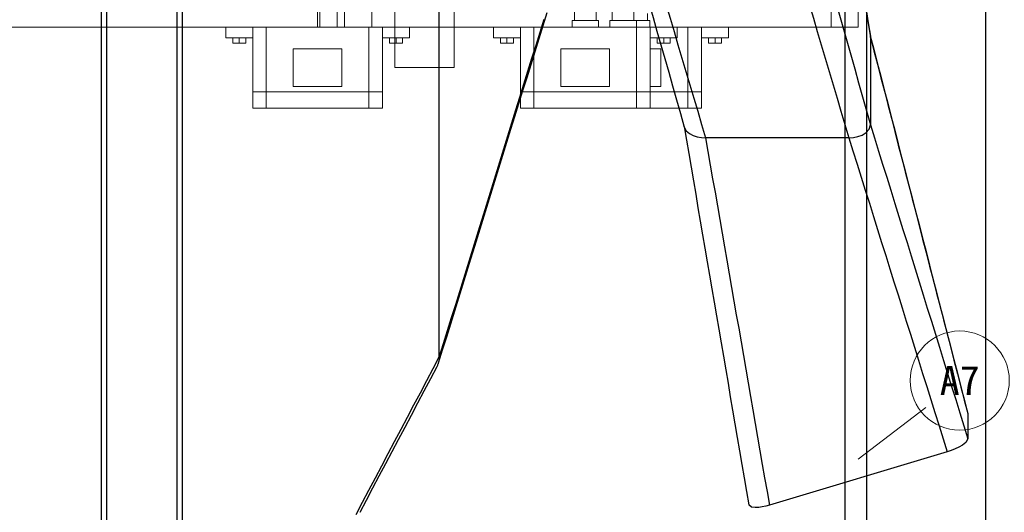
# Model space of a CAD drawing. Header units: millimetres. Extents: x 0 to 900, y 0 to 690.
# Tile 3 of 16: x 82 to 169, y 148 to 192. Entities that reach past the tile are written whole.
import ezdxf
from ezdxf.enums import TextEntityAlignment as Align

# ---------------------------------------------------------------- set-up
doc = ezdxf.new("R2010")
doc.units = ezdxf.units.MM
for name, color, linetype, lineweight, true_color in [('CONTEXT', 7, 'Continuous', 18, 0xa5a5a5), ('DIM', 7, 'Continuous', 18, 0x1e5aa0), ('DUCT', 7, 'Continuous', 30, 0x5a6ec8)]:
    doc.layers.add(name, color=color, linetype=linetype, lineweight=lineweight, true_color=true_color)
doc.styles.add('ZH', font='simsun.ttc')

msp = doc.modelspace()

# ---------------------------------------------------------------- linework, layer by layer
at = {"layer": 'CONTEXT'}
for points in [[(130.8, 191.8), (130.8, 272.2)], [(132.72, 191.8), (132.72, 272.2)], [(134.16, 191.8), (134.16, 272.2)], [(136.08, 191.8), (136.08, 272.2)], [(108, 191.2), (108, 232)], [(110.4, 191.2), (110.4, 232)], [(112.8, 191.2), (112.8, 232)], [(156, 191.2), (156, 232)], [(153.6, 191.2), (153.6, 198.4)], [(114.84, 197.2), (114.84, 187.6)], [(120.12, 197.2), (120.12, 187.6)], [(108.192, 191.2), (108.192, 193.6)], [(109.728, 191.2), (109.728, 193.6)], [(137.28, 191.8), (137.28, 192.4)], [(132.936, 191.8), (132.544, 191.8), (132.152, 191.8), (131.76, 191.8), (131.368, 191.8), (130.976, 191.8), (130.584, 191.8)], [(130.584, 191.8), (130.584, 191.2)], [(132.936, 191.8), (132.936, 191.2)], [(136.296, 191.8), (135.904, 191.8), (135.512, 191.8), (135.12, 191.8), (134.728, 191.8), (134.336, 191.8), (133.944, 191.8)], [(133.944, 191.8), (133.944, 191.2)], [(137.496, 191.8), (137.296, 191.8), (137.096, 191.8), (136.896, 191.8), (136.696, 191.8), (136.496, 191.8), (136.296, 191.8)], [(136.296, 191.8), (136.296, 191.2)], [(137.496, 191.8), (137.496, 191.2)], [(108, 191.2), (74.4, 191.2)], [(99.84, 191.2), (102.24, 191.2)], [(99.84, 190.24), (99.84, 191.2)], [(102.24, 185.44), (102.24, 191.2)], [(102.24, 191.2), (102.44, 191.2), (102.64, 191.2), (102.84, 191.2), (103.04, 191.2), (103.24, 191.2), (103.44, 191.2)], [(103.44, 191.2), (112.56, 191.2)], [(103.44, 185.44), (103.44, 191.2)], [(108, 191.2), (108.4, 191.2), (108.8, 191.2), (109.2, 191.2), (109.6, 191.2), (110, 191.2), (110.4, 191.2)], [(108.192, 191.2), (108.32, 191.2), (108.448, 191.2), (108.576, 191.2), (108.704, 191.2), (108.832, 191.2), (108.96, 191.2)], [(108.96, 191.2), (109.088, 191.2), (109.216, 191.2), (109.344, 191.2), (109.472, 191.2), (109.6, 191.2), (109.728, 191.2)], [(112.8, 191.2), (112.4, 191.2), (112, 191.2), (111.6, 191.2), (111.2, 191.2), (110.8, 191.2), (110.4, 191.2)], [(113.76, 191.2), (113.56, 191.2), (113.36, 191.2), (113.16, 191.2), (112.96, 191.2), (112.76, 191.2), (112.56, 191.2)], [(112.56, 185.44), (112.56, 191.2)], [(153.6, 191.2), (112.8, 191.2)], [(113.76, 191.2), (116.16, 191.2)], [(113.76, 185.44), (113.76, 191.2)], [(116.16, 190.24), (116.16, 191.2)], [(123.6, 191.2), (126, 191.2)], [(123.6, 190.24), (123.6, 191.2)], [(126, 185.44), (126, 191.2)], [(126, 191.2), (126.2, 191.2), (126.4, 191.2), (126.6, 191.2), (126.8, 191.2), (127, 191.2), (127.2, 191.2)], [(127.2, 191.2), (136.32, 191.2)], [(127.2, 185.44), (127.2, 191.2)], [(132.936, 191.2), (132.544, 191.2), (132.152, 191.2), (131.76, 191.2), (131.368, 191.2), (130.976, 191.2), (130.584, 191.2)], [(136.296, 191.2), (135.904, 191.2), (135.512, 191.2), (135.12, 191.2), (134.728, 191.2), (134.336, 191.2), (133.944, 191.2)], [(137.496, 191.2), (137.296, 191.2), (137.096, 191.2), (136.896, 191.2), (136.696, 191.2), (136.496, 191.2), (136.296, 191.2)], [(137.52, 191.2), (137.32, 191.2), (137.12, 191.2), (136.92, 191.2), (136.72, 191.2), (136.52, 191.2), (136.32, 191.2)], [(136.32, 185.44), (136.32, 191.2)], [(137.52, 191.2), (139.92, 191.2)], [(137.52, 185.44), (137.52, 191.2)], [(139.92, 190.24), (139.92, 191.2)], [(139.92, 191.2), (140.88, 191.2)], [(142.08, 191.2), (141.88, 191.2), (141.68, 191.2), (141.48, 191.2), (141.28, 191.2), (141.08, 191.2), (140.88, 191.2)], [(140.88, 185.44), (140.88, 191.2)], [(142.08, 191.2), (144.48, 191.2)], [(142.08, 185.44), (142.08, 191.2)], [(144.48, 190.24), (144.48, 191.2)], [(156, 191.2), (155.6, 191.2), (155.2, 191.2), (154.8, 191.2), (154.4, 191.2), (154, 191.2), (153.6, 191.2)], [(99.84, 190.24), (102.24, 190.24)], [(100.464, 190.24), (100.464, 189.772)], [(101.04, 189.772), (100.464, 189.772)], [(101.04, 190.24), (101.04, 189.772)], [(101.616, 189.772), (101.04, 189.772)], [(101.616, 190.24), (101.616, 189.772)], [(113.76, 190.24), (116.16, 190.24)], [(114.384, 190.24), (114.384, 189.772)], [(114.96, 189.772), (114.384, 189.772)], [(114.96, 190.24), (114.96, 189.772)], [(115.536, 189.772), (114.96, 189.772)], [(115.536, 190.24), (115.536, 189.772)], [(123.6, 190.24), (126, 190.24)], [(124.224, 190.24), (124.224, 189.772)], [(124.8, 189.772), (124.224, 189.772)], [(124.8, 190.24), (124.8, 189.772)], [(125.376, 189.772), (124.8, 189.772)], [(125.376, 190.24), (125.376, 189.772)], [(137.52, 190.24), (139.92, 190.24)], [(138.144, 190.24), (138.144, 189.772)], [(138.72, 189.772), (138.144, 189.772)], [(138.72, 190.24), (138.72, 189.772)], [(139.296, 189.772), (138.72, 189.772)], [(139.296, 190.24), (139.296, 189.772)], [(142.08, 190.24), (144.48, 190.24)], [(142.704, 190.24), (142.704, 189.772)], [(143.28, 189.772), (142.704, 189.772)], [(143.28, 190.24), (143.28, 189.772)], [(143.856, 189.772), (143.28, 189.772)], [(143.856, 190.24), (143.856, 189.772)], [(105.84, 185.92), (105.84, 189.28)], [(105.84, 189.28), (110.16, 189.28)], [(110.16, 185.92), (110.16, 189.28)], [(129.6, 185.92), (129.6, 189.28)], [(129.6, 189.28), (133.92, 189.28)], [(133.92, 185.92), (133.92, 189.28)], [(137.52, 189.28), (138.48, 189.28)], [(138.48, 185.92), (138.48, 189.28)], [(120.12, 187.6), (119.24, 187.6), (118.36, 187.6), (117.48, 187.6), (116.6, 187.6), (115.72, 187.6), (114.84, 187.6)], [(102.24, 185.44), (102.44, 185.44), (102.64, 185.44), (102.84, 185.44), (103.04, 185.44), (103.24, 185.44), (103.44, 185.44)], [(102.24, 184), (102.24, 185.44)], [(112.56, 185.44), (103.44, 185.44)], [(103.44, 184), (103.44, 185.44)], [(105.84, 185.92), (110.16, 185.92)], [(112.56, 185.44), (112.76, 185.44), (112.96, 185.44), (113.16, 185.44), (113.36, 185.44), (113.56, 185.44), (113.76, 185.44)], [(112.56, 184), (112.56, 185.44)], [(113.76, 184), (113.76, 185.44)], [(126, 185.44), (126.2, 185.44), (126.4, 185.44), (126.6, 185.44), (126.8, 185.44), (127, 185.44), (127.2, 185.44)], [(126, 184), (126, 185.44)], [(136.32, 185.44), (127.2, 185.44)], [(127.2, 184), (127.2, 185.44)], [(129.6, 185.92), (133.92, 185.92)], [(136.32, 185.44), (136.52, 185.44), (136.72, 185.44), (136.92, 185.44), (137.12, 185.44), (137.32, 185.44), (137.52, 185.44)], [(136.32, 184), (136.32, 185.44)], [(137.52, 185.92), (138.48, 185.92)], [(140.88, 185.44), (137.52, 185.44)], [(137.52, 184), (137.52, 185.44)], [(140.88, 185.44), (141.08, 185.44), (141.28, 185.44), (141.48, 185.44), (141.68, 185.44), (141.88, 185.44), (142.08, 185.44)], [(140.88, 184), (140.88, 185.44)], [(142.08, 184), (142.08, 185.44)], [(102.24, 184), (102.44, 184), (102.64, 184), (102.84, 184), (103.04, 184), (103.24, 184), (103.44, 184)], [(103.44, 184), (112.56, 184)], [(113.76, 184), (113.56, 184), (113.36, 184), (113.16, 184), (112.96, 184), (112.76, 184), (112.56, 184)], [(126, 184), (126.2, 184), (126.4, 184), (126.6, 184), (126.8, 184), (127, 184), (127.2, 184)], [(127.2, 184), (136.32, 184)], [(137.52, 184), (137.32, 184), (137.12, 184), (136.92, 184), (136.72, 184), (136.52, 184), (136.32, 184)], [(137.52, 184), (140.88, 184)], [(142.08, 184), (141.88, 184), (141.68, 184), (141.48, 184), (141.28, 184), (141.08, 184), (140.88, 184)]]:
    msp.add_lwpolyline(points, dxfattribs=at)
at = {"layer": 'DIM'}
msp.add_lwpolyline([(156, 152.8), (162, 157.4)], dxfattribs=at)
msp.add_circle((165, 159.8), 4.4, dxfattribs=at)
at = {"layer": 'DUCT'}
for points in [[(88.8, 118.72), (88.8, 345.28)], [(89.28, 118.72), (89.28, 345.28)], [(95.52, 118.72), (95.52, 345.28)], [(96, 118.72), (96, 345.28)], [(118.8, 161.92), (118.8, 302.08)], [(152.855, 216.466), (153.047, 215.281), (153.238, 214.096), (153.43, 212.912), (153.621, 211.727), (153.813, 210.542), (154.004, 209.357), (154.196, 208.172), (154.387, 206.987), (154.579, 205.802), (154.771, 204.618), (154.962, 203.433), (155.154, 202.248), (155.346, 201.063), (155.537, 199.878), (155.729, 198.693), (155.921, 197.508), (156.112, 196.324), (156.304, 195.139), (156.496, 193.954), (156.687, 192.769), (156.879, 191.584), (157.071, 190.399)], [(152.88, 216.16), (153.08, 214.928), (153.28, 213.696), (153.48, 212.464), (153.68, 211.232), (153.88, 210), (154.08, 208.768), (154.28, 207.536), (154.48, 206.304), (154.68, 205.072), (154.88, 203.84), (155.08, 202.608), (155.28, 201.376), (155.48, 200.144), (155.68, 198.912), (155.88, 197.68), (156.08, 196.448), (156.28, 195.216), (156.48, 193.984), (156.68, 192.752), (156.88, 191.52), (157.08, 190.288)], [(136.394, 196.913), (136.741, 195.697), (137.087, 194.481), (137.434, 193.265), (137.781, 192.049), (138.127, 190.833), (138.473, 189.617), (138.819, 188.4), (139.165, 187.184), (139.511, 185.968), (139.856, 184.751), (140.202, 183.535), (140.547, 182.319)], [(152.88, 197.44), (153.23, 196.196), (153.58, 194.952), (153.93, 193.708), (154.28, 192.464), (154.63, 191.22), (154.98, 189.976), (155.33, 188.732), (155.68, 187.488), (156.03, 186.244), (156.38, 185), (156.73, 183.756), (157.08, 182.512)], [(154.8, 196), (154.8, 77.026)], [(156.72, 196), (156.72, 81.37)], [(167.28, 196), (167.28, 27.28)], [(138.24, 195.52), (138.59, 194.34), (138.94, 193.16), (139.29, 191.98), (139.64, 190.8), (139.99, 189.62), (140.34, 188.44), (140.69, 187.26), (141.04, 186.08), (141.39, 184.9), (141.74, 183.72), (142.09, 182.54), (142.44, 181.36)], [(150.96, 195.52), (151.31, 194.34), (151.66, 193.16), (152.01, 191.98), (152.36, 190.8), (152.71, 189.62), (153.06, 188.44), (153.41, 187.26), (153.76, 186.08), (154.11, 184.9), (154.46, 183.72), (154.81, 182.54), (155.16, 181.36)], [(128.342, 192.456), (127.985, 191.304), (127.628, 190.152), (127.272, 189), (126.915, 187.848), (126.559, 186.696), (126.202, 185.544), (125.846, 184.392), (125.489, 183.24), (125.132, 182.088), (124.776, 180.936), (124.419, 179.784), (124.063, 178.632), (123.706, 177.48), (123.35, 176.328), (122.993, 175.176), (122.636, 174.024), (122.28, 172.872), (121.923, 171.72), (121.567, 170.568), (121.21, 169.416), (120.854, 168.264), (120.497, 167.112), (120.14, 165.96), (119.784, 164.808), (119.427, 163.656), (119.071, 162.504), (118.714, 161.352)], [(128.071, 191.872), (127.714, 190.72), (127.358, 189.568), (127.001, 188.416), (126.645, 187.264), (126.288, 186.112), (125.931, 184.96), (125.575, 183.808), (125.218, 182.656), (124.862, 181.504), (124.505, 180.352), (124.149, 179.2), (123.792, 178.048), (123.435, 176.896), (123.079, 175.744), (122.722, 174.592), (122.366, 173.44), (122.009, 172.288), (121.653, 171.136), (121.296, 169.984), (120.939, 168.832), (120.583, 167.68), (120.226, 166.528), (119.87, 165.376), (119.513, 164.224), (119.157, 163.072), (118.8, 161.92)], [(157.066, 190.432), (157.375, 189.233), (157.684, 188.034), (157.992, 186.835), (158.301, 185.636), (158.61, 184.437), (158.919, 183.239), (159.228, 182.04), (159.537, 180.841), (159.846, 179.642), (160.155, 178.443), (160.464, 177.244), (160.773, 176.045), (161.082, 174.847), (161.391, 173.648), (161.7, 172.449), (162.01, 171.25), (162.319, 170.051), (162.628, 168.852), (162.937, 167.654), (163.246, 166.455), (163.555, 165.256), (163.864, 164.057), (164.174, 162.858), (164.483, 161.66), (164.792, 160.461), (165.101, 159.262), (165.41, 158.063), (165.72, 156.864)], [(157.08, 190.288), (157.08, 190.307), (157.079, 190.325), (157.078, 190.344), (157.076, 190.362), (157.074, 190.381), (157.071, 190.399)], [(157.08, 190.288), (157.08, 182.512)], [(157.08, 190.288), (157.389, 189.093), (157.698, 187.897), (158.006, 186.702), (158.315, 185.507), (158.624, 184.311), (158.933, 183.116), (159.241, 181.921), (159.55, 180.725), (159.859, 179.53), (160.168, 178.334), (160.476, 177.139), (160.785, 175.944), (161.094, 174.748), (161.403, 173.553), (161.711, 172.358), (162.02, 171.162), (162.329, 169.967), (162.638, 168.772), (162.946, 167.576), (163.255, 166.381), (163.564, 165.186), (163.873, 163.99), (164.182, 162.795), (164.49, 161.599), (164.799, 160.404), (165.108, 159.209), (165.417, 158.013), (165.725, 156.818)], [(140.537, 182.356), (140.742, 181.156), (140.947, 179.956), (141.152, 178.756), (141.357, 177.556), (141.562, 176.355), (141.767, 175.155), (141.972, 173.955), (142.177, 172.755), (142.382, 171.554), (142.587, 170.354), (142.792, 169.154), (142.997, 167.954), (143.202, 166.754), (143.407, 165.553), (143.613, 164.353), (143.818, 163.153), (144.023, 161.953), (144.228, 160.752), (144.433, 159.552), (144.638, 158.352), (144.843, 157.152), (145.048, 155.951), (145.253, 154.751), (145.457, 153.551), (145.662, 152.351), (145.867, 151.151), (146.072, 149.95), (146.277, 148.75)], [(140.547, 182.319), (140.727, 181.992), (141.008, 181.744), (141.339, 181.568), (141.696, 181.45), (142.065, 181.382), (142.44, 181.36)], [(155.16, 181.36), (155.567, 181.386), (155.967, 181.467), (156.35, 181.608), (156.697, 181.822), (156.968, 182.124), (157.08, 182.512)], [(157.08, 182.512), (157.44, 181.35), (157.8, 180.187), (158.161, 179.025), (158.521, 177.863), (158.881, 176.701), (159.241, 175.538), (159.602, 174.376), (159.962, 173.214), (160.322, 172.051), (160.682, 170.889), (161.042, 169.727), (161.403, 168.565), (161.763, 167.402), (162.123, 166.24), (162.483, 165.078), (162.844, 163.915), (163.204, 162.753), (163.564, 161.591), (163.924, 160.429), (164.284, 159.266), (164.645, 158.104), (165.005, 156.942), (165.365, 155.779), (165.725, 154.617)], [(155.16, 181.36), (142.44, 181.36)], [(142.44, 181.36), (142.65, 180.151), (142.86, 178.943), (143.069, 177.734), (143.279, 176.525), (143.489, 175.316), (143.699, 174.108), (143.909, 172.899), (144.119, 171.69), (144.328, 170.481), (144.538, 169.273), (144.748, 168.064), (144.958, 166.855), (145.168, 165.646), (145.378, 164.438), (145.587, 163.229), (145.797, 162.02), (146.007, 160.811), (146.217, 159.603), (146.427, 158.394), (146.637, 157.185), (146.846, 155.976), (147.056, 154.768), (147.266, 153.559), (147.476, 152.35), (147.686, 151.141), (147.896, 149.933), (148.105, 148.724)], [(155.16, 181.36), (155.524, 180.198), (155.888, 179.035), (156.252, 177.873), (156.616, 176.71), (156.98, 175.548), (157.344, 174.385), (157.708, 173.223), (158.072, 172.06), (158.436, 170.898), (158.799, 169.735), (159.163, 168.573), (159.527, 167.41), (159.891, 166.248), (160.255, 165.085), (160.619, 163.923), (160.983, 162.761), (161.347, 161.598), (161.711, 160.436), (162.075, 159.273), (162.439, 158.111), (162.803, 156.948), (163.167, 155.786), (163.531, 154.623), (163.895, 153.461)], [(118.8, 161.92), (118.23, 160.84), (117.66, 159.76), (117.09, 158.68), (116.52, 157.6), (115.95, 156.52), (115.38, 155.44), (114.81, 154.36), (114.24, 153.28), (113.67, 152.2), (113.1, 151.12), (112.53, 150.04), (111.96, 148.96), (111.39, 147.88)], [(118.8, 161.92), (118.798, 161.824), (118.79, 161.728), (118.778, 161.633), (118.762, 161.538), (118.74, 161.445), (118.714, 161.352)], [(118.578, 161.024), (118.008, 159.944), (117.438, 158.864), (116.868, 157.784), (116.298, 156.704), (115.728, 155.624), (115.158, 154.544), (114.588, 153.464), (114.018, 152.384), (113.448, 151.304), (112.878, 150.224), (112.308, 149.144), (111.738, 148.064)], [(118.714, 161.352), (118.696, 161.296), (118.676, 161.24), (118.654, 161.185), (118.63, 161.13), (118.605, 161.077), (118.578, 161.024)], [(165.72, 156.864), (165.721, 156.857), (165.723, 156.849), (165.724, 156.841), (165.725, 156.834), (165.725, 156.826), (165.725, 156.818)], [(165.725, 156.818), (165.725, 154.617)], [(165.725, 154.617), (165.545, 154.3), (165.253, 154.068), (164.932, 153.879), (164.595, 153.717), (164.249, 153.579), (163.895, 153.461)], [(163.895, 153.461), (148.105, 148.724)], [(148.105, 148.724), (147.793, 148.639), (147.477, 148.572), (147.156, 148.527), (146.833, 148.513), (146.513, 148.554), (146.277, 148.75)]]:
    msp.add_lwpolyline(points, dxfattribs=at)

# ---------------------------------------------------------------- texts
at = {"layer": 'DIM', "style": 'ZH'}
msp.add_text('A7', height=2.6, dxfattribs=at).set_placement((165, 159.8), align=Align.MIDDLE_CENTER)

doc.saveas('drawing.dxf')
